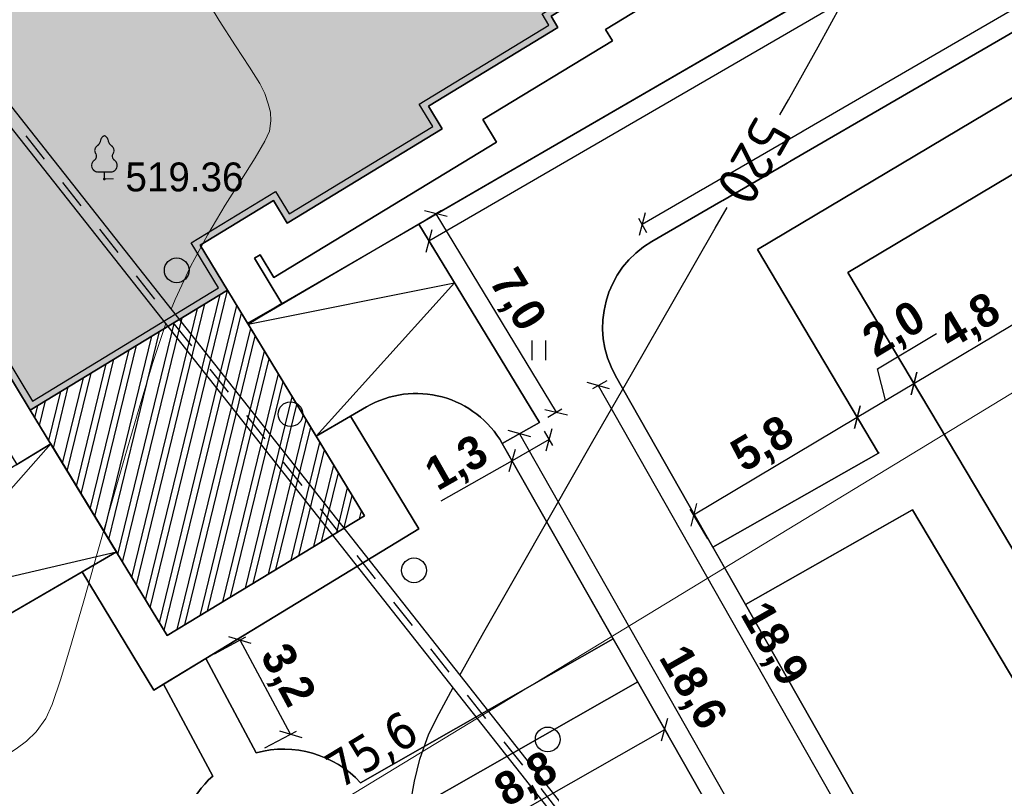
# Model space of a CAD drawing. Header units: millimetres. Extents: x 767170 to 66149698, y -983507 to 2493658.
# Tile 209 of 226: x 2842058 to 2871916, y -600820 to -577585. Entities that reach past the tile are written whole.
import ezdxf

# ---------------------------------------------------------------- set-up
doc = ezdxf.new("R2010")
doc.units = ezdxf.units.MM
doc.linetypes.add('Д_ТРОТ_ТРУБА', pattern=[3, 1.5, -1.5])
for name, color, linetype in [('(004) Точки рельефа', 7, 'Continuous'), ('(022) Возд. Линии', 7, 'Continuous'), ('(028) Гидротехн.', 7, 'Continuous'), ('(031) Горизонтали', 42, 'Continuous'), ('(036) Растительность', 7, 'Continuous'), ('(038) Деревья', 7, 'Continuous'), ('C-TOPO-MAJR', 9, 'Continuous'), ('YQ_DIM', 3, 'Continuous')]:
    doc.layers.add(name, color=color, linetype=linetype)
doc.layers.add('(032) Горизонтали утолщенные', color=32, linetype='Continuous', lineweight=30)
doc.styles.add('BLACK', font='tahomabd.ttf')
doc.styles.add('D-431', font='txt')
doc.styles.add('FAYZXON', font='GOTHICB.TTF')
doc.styles.add('СПДС', font='isocpeur.ttf')
doc.dimstyles.new('genplan dimension', dxfattribs={"dimtxt": 1100, "dimasz": 450, "dimexe": 450, "dimexo": 0, "dimgap": 80, "dimtad": 1, "dimlfac": 0.001, "dimtxsty": 'BLACK', "dimblk": 'OBLIQUE', "dimcen": 0, "dimclrd": 186, "dimclre": 186, "dimclrt": 186, "dimadec": 1, "dimazin": 0, "dimtfac": 1, "dimtmove": 0, "dimatfit": 3, "dimldrblk": 'OBLIQUE', "dimfxl": 1, "dimlwd": 9, "dimlwe": 9, "dimarcsym": 0})
doc.dimstyles.new('MAGENTA genplan dimension', dxfattribs={"dimtxt": 1000, "dimasz": 500, "dimexe": 200, "dimexo": 300, "dimgap": 100, "dimtad": 1, "dimdec": 1, "dimlfac": 0.001, "dimzin": 1, "dimtxsty": 'FAYZXON', "dimblk": 'OBLIQUE', "dimcen": 0, "dimclrd": 142, "dimclre": 142, "dimclrt": 6, "dimadec": 0, "dimazin": 0, "dimtfac": 1, "dimtdec": 1, "dimtmove": 0, "dimatfit": 3, "dimldrblk": 'OBLIQUE', "dimfxl": 1, "dimlwd": 30, "dimlwe": 30, "dimarcsym": 0})

# ---------------------------------------------------------------- blocks, each defined once
blk = doc.blocks.new('_Oblique')
at = {"color": 0, "linetype": 'ByBlock', "lineweight": -2}
blk.add_line((-0.5, -0.5), (0.5, 0.5), dxfattribs=at)
blk = doc.blocks.new('*D289')
at = {"color": 186, "lineweight": 9, "transparency": 16777216}
for p, q in [((2367127, -580716), (2367414, -581188)), ((2367181, -580804), (2302574, -620064)), ((2302521, -619977), (2302808, -620449))]:
    blk.add_line(p, q, dxfattribs=at)
for p, xscale, yscale, zscale, rotation in [((2367181, -580804), 449.9999999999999, 449.9999999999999, 449.9999999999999, 31.28656990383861), ((2302574, -620064), 450, 450, 450, 211.2865699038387)]:
    blk.add_blockref('_Oblique', p, dxfattribs=dict(at, xscale=xscale, yscale=yscale, zscale=zscale, rotation=rotation))
at = {"color": 186, "transparency": 16777216, "insert": (2334474, -599770), "char_height": 1100, "attachment_point": 5, "rotation": 31.2866, "style": 'BLACK'}
blk.add_mtext('75,6', dxfattribs=at)
blk = doc.blocks.new('I04010')
for p, q in [((-0.412273, 0.007146), (-0.412273, 1.207146)), ((0.387727, 1.207146), (0.387727, 0.007146))]:
    blk.add_line(p, q)
blk = doc.blocks.new('karagach-flat-57')
at = {"layer": '(038) Деревья', "const_width": 0.0375}
for points in [[(0, 1.312, 0.246034), (-0.117, 1.159, 0.489079)], [(0, 1.312, -0.246034), (0.117, 1.159, -0.489079)], [(-0.208, 1.009, 0.430853), (-0.255, 0.753, 0.548276)], [(-0.208, 1.009, 0.181567), (-0.117, 1.159, 0.303004)], [(0.208, 1.009, -0.181567), (0.117, 1.159, -0.303004)], [(0.208, 1.009, -0.430853), (0.255, 0.753, -0.548276)], [(-0.315, 0.559, 0.383603), (-0.255, 0.753, 0.352912)], [(0.315, 0.559, -0.383603), (0.255, 0.753, -0.352912)], [(-0.315, 0.559, 0.626949), (-0.218, 0.206, 0.702465)], [(0.315, 0.559, -0.626949), (0.218, 0.206, -0.702465)]]:
    blk.add_lwpolyline(points, format="xyb", dxfattribs=at)
for points in [[(0, 0.206), (-0.218, 0.206)], [(0, 0), (0, 0.206)], [(0, 0.206), (0.218, 0.206)], [(0, 0), (0.281, 0)]]:
    blk.add_lwpolyline(points, dxfattribs=at)
at = {"layer": '(038) Деревья'}
blk.add_lwpolyline([(0, 0), (0, 0.206)], dxfattribs=at)
blk = doc.blocks.new('d-flat-38')
at = {"layer": '(038) Деревья'}
blk.add_ellipse((0, 0), major_axis=(0.265, 0.265), ratio=1, start_param=5.497787, end_param=11.780972, dxfattribs=at)
blk = doc.blocks.new('d-flat-39')
at = {"layer": '(038) Деревья'}
blk.add_ellipse((0, 0), major_axis=(0.265, 0.265), ratio=1, start_param=5.497787, end_param=11.780972, dxfattribs=at)
blk = doc.blocks.new('d-flat-40')
at = {"layer": '(038) Деревья'}
blk.add_ellipse((0, 0), major_axis=(0.265, 0.265), ratio=1, start_param=5.497787, end_param=11.780972, dxfattribs=at)
blk = doc.blocks.new('d-flat-41')
at = {"layer": '(038) Деревья'}
blk.add_ellipse((0, 0), major_axis=(0.265, 0.265), ratio=1, start_param=5.497787, end_param=11.780972, dxfattribs=at)
blk = doc.blocks.new('A$C05d28b1e')
at = {"layer": '(004) Точки рельефа', "color": 7, "linetype": 'ByBlock', "lineweight": -2}
blk.add_point((-88121, 15156), dxfattribs=at)
at = {"layer": '(031) Горизонтали', "color": 42, "linetype": 'Continuous', "lineweight": 0, "ltscale": 600}
for points in [[(-86092, 11204), (-85980, 11497), (-85506, 12503), (-84984, 13465), (-84455, 14354), (-83962, 15141), (-83547, 15798), (-83251, 16295), (-83116, 16603), (-83075, 16915), (-83089, 17174), (-83151, 17432), (-83252, 17744), (-83409, 18049), (-83720, 18539), (-84143, 19185), (-84637, 19961), (-85162, 20839)], [(-92233, -3034), (-92055, -2935), (-91588, -2649), (-91153, -2355), (-90795, -2121), (-90484, -1888), (-90194, -1599), (-89895, -1197), (-89709, -776), (-89446, 7), (-89120, 1079), (-88745, 2369), (-88337, 3806), (-87909, 5318), (-87475, 6833), (-87051, 8280), (-86651, 9588), (-86290, 10684), (-86257, 10768)]]:
    blk.add_lwpolyline(points, dxfattribs=at)
at = {"layer": '(032) Горизонтали утолщенные', "color": 32, "linetype": 'Continuous', "lineweight": 30, "ltscale": 600}
for points in [[(-67636, 17101), (-67380, 17552), (-66480, 19160), (-65774, 20450), (-65774, 20450), (-65774, 20450), (-63072, 22234)], [(-77340, 117), (-76616, 1413), (-75649, 3116), (-74547, 5044), (-73349, 7131), (-72097, 9307), (-70833, 11505), (-69598, 13657), (-69235, 14292)], [(-86068, -10844), (-85333, -10516), (-84428, -10070), (-83727, -9648), (-82953, -9114), (-82272, -8655), (-81668, -8235), (-81123, -7815), (-80619, -7356), (-80141, -6820), (-79670, -6170), (-79289, -5492), (-79056, -4876), (-78918, -4294), (-78825, -3712), (-78722, -3101), (-78558, -2429), (-78281, -1666), (-77973, -1046), (-77548, -264)]]:
    blk.add_lwpolyline(points, dxfattribs=at)
at = {"layer": '(022) Возд. Линии', "xscale": 1000, "yscale": 1000, "zscale": 1000}
for name, p in [('karagach-flat-57', (-88121, 15156)), ('d-flat-38', (-85928, 12384)), ('d-flat-39', (-82478, 8024)), ('d-flat-40', (-78733, 3291)), ('d-flat-41', (-74678, -1834))]:
    blk.add_blockref(name, p, dxfattribs=at)
at = {"layer": '(036) Растительность', "linetype": 'Continuous', "xscale": 500, "yscale": 500, "zscale": 500}
blk.add_blockref('I04010', (-74939, 9658), dxfattribs=at)
at = {"layer": '(004) Точки рельефа', "linetype": 'ByBlock', "insert": (-87483, 15209), "char_height": 875, "attachment_point": 4, "style": 'D-431'}
blk.add_mtext('519.36', dxfattribs=at)
at = {"layer": 'C-TOPO-MAJR', "color": 32, "linetype": 'Continuous', "lineweight": 30, "insert": (-68433, 15695), "char_height": 1250, "width": 2398.75, "attachment_point": 5, "rotation": 240.2542, "style": 'СПДС', "bg_fill": 3, "box_fill_scale": 1.254, "bg_fill_color": 256, "bg_fill_true_color": 13158600, "bg_fill_transparency": 0}
blk.add_mtext('520', dxfattribs=at)
at = {"layer": '(028) Гидротехн.', "color": 3, "linetype": 'Д_ТРОТ_ТРУБА', "ltscale": 600, "flags": 128}
blk.add_lwpolyline([(-50870, -33674), (-52036, -32261), (-93092, 19749)], dxfattribs=at)
at = {"layer": '(028) Гидротехн.', "ltscale": 600}
for points in [[(-50702, -33563), (-51880, -32135), (-92935, 19873)], [(-51024, -33801), (-52191, -32386), (-93249, 19625)]]:
    blk.add_lwpolyline(points, dxfattribs=at)
blk = doc.blocks.new('*D1616')
at = {"layer": 'YQ_DIM', "color": 142, "lineweight": 30, "transparency": 16777216}
for p, q in [((2862053, -516701), (2862487, -516452)), ((2862313, -516552), (2900115, -582350)), ((2899855, -582500), (2900289, -582250))]:
    blk.add_line(p, q, dxfattribs=at)
at = {"layer": 'YQ_DIM', "color": 142, "lineweight": 30, "transparency": 16777216, "xscale": 500, "yscale": 500, "zscale": 500}
for p, rotation in [((2862313, -516552), 119.8780372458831), ((2900115, -582350), 299.878037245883)]:
    blk.add_blockref('_Oblique', p, dxfattribs=dict(at, rotation=rotation))
at = {"layer": 'YQ_DIM', "color": 6, "transparency": 16777216, "insert": (2881817, -549105), "char_height": 1000, "attachment_point": 5, "rotation": 299.878, "style": 'FAYZXON'}
blk.add_mtext('75,9', dxfattribs=at)
blk = doc.blocks.new('*D1665')
at = {"layer": 'YQ_DIM', "color": 142, "lineweight": 30, "transparency": 16777216}
for p, q in [((2860930, -583784), (2884356, -570205)), ((2884507, -570464), (2884256, -570031)), ((2861080, -584044), (2860829, -583611))]:
    blk.add_line(p, q, dxfattribs=at)
at = {"layer": 'YQ_DIM', "color": 142, "lineweight": 30, "transparency": 16777216, "xscale": 500, "yscale": 500, "zscale": 500}
for p, rotation in [((2884356, -570205), 30.0993965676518), ((2860930, -583784), 210.0993965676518)]:
    blk.add_blockref('_Oblique', p, dxfattribs=dict(at, rotation=rotation))
at = {"layer": 'YQ_DIM', "color": 6, "transparency": 16777216, "insert": (2872294, -576393), "char_height": 1000, "attachment_point": 5, "rotation": 30.0994, "style": 'FAYZXON'}
blk.add_mtext('27,1', dxfattribs=at)
blk = doc.blocks.new('*D1667')
at = {"layer": 'YQ_DIM', "color": 142, "lineweight": 30, "transparency": 16777216}
for p, q in [((2859866, -588530), (2859432, -588777)), ((2868939, -605089), (2859606, -588678)), ((2869200, -604941), (2868765, -605188))]:
    blk.add_line(p, q, dxfattribs=at)
at = {"layer": 'YQ_DIM', "color": 142, "lineweight": 30, "transparency": 16777216, "xscale": 500, "yscale": 500, "zscale": 500}
for p, rotation in [((2859606, -588678), 119.627399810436), ((2868939, -605089), 299.627399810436)]:
    blk.add_blockref('_Oblique', p, dxfattribs=dict(at, rotation=rotation))
at = {"layer": 'YQ_DIM', "color": 6, "transparency": 16777216, "insert": (2864877, -596540), "char_height": 1000, "attachment_point": 5, "rotation": 299.6274, "style": 'FAYZXON'}
blk.add_mtext('18,9', dxfattribs=at)
blk = doc.blocks.new('*D1577')
at = {"layer": 'YQ_DIM', "color": 142, "lineweight": 30, "transparency": 16777216}
for p, q in [((2856952, -590283), (2857386, -590035)), ((2857213, -590134), (2866388, -606268)), ((2866127, -606416), (2866562, -606169))]:
    blk.add_line(p, q, dxfattribs=at)
at = {"layer": 'YQ_DIM', "color": 142, "lineweight": 30, "transparency": 16777216, "xscale": 500, "yscale": 500, "zscale": 500}
for p, rotation in [((2857213, -590134), 119.6273998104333), ((2866388, -606268), 299.6273998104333)]:
    blk.add_blockref('_Oblique', p, dxfattribs=dict(at, rotation=rotation))
at = {"layer": 'YQ_DIM', "color": 6, "transparency": 16777216, "insert": (2862405, -597858), "char_height": 1000, "attachment_point": 5, "rotation": 299.6274, "style": 'FAYZXON'}
blk.add_mtext('18,6', dxfattribs=at)
blk = doc.blocks.new('*D1578')
at = {"layer": 'YQ_DIM', "color": 142, "lineweight": 30, "transparency": 16777216}
for p, q in [((2857964, -590052), (2858212, -590486)), ((2858113, -590313), (2856988, -590952)), ((2856839, -590692), (2857086, -591126)), ((2856988, -590952), (2854830, -592179))]:
    blk.add_line(p, q, dxfattribs=at)
at = {"layer": 'YQ_DIM', "color": 142, "lineweight": 30, "transparency": 16777216, "xscale": 500, "yscale": 500, "zscale": 500}
for p, rotation in [((2858113, -590313), 29.62739981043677), ((2856988, -590952), 209.6273998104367)]:
    blk.add_blockref('_Oblique', p, dxfattribs=dict(at, rotation=rotation))
at = {"layer": 'YQ_DIM', "color": 6, "transparency": 16777216, "insert": (2855348, -591085), "char_height": 1000, "attachment_point": 5, "rotation": 29.6274, "style": 'FAYZXON'}
blk.add_mtext('1,3', dxfattribs=at)
blk = doc.blocks.new('*D1579')
at = {"layer": 'YQ_DIM', "color": 142, "lineweight": 30, "transparency": 16777216}
for p, q in [((2854418, -583622), (2854845, -583362)), ((2854674, -583466), (2858329, -589479)), ((2858072, -589635), (2858500, -589376))]:
    blk.add_line(p, q, dxfattribs=at)
at = {"layer": 'YQ_DIM', "color": 142, "lineweight": 30, "transparency": 16777216, "xscale": 500, "yscale": 500, "zscale": 500}
for p, rotation in [((2854674, -583466), 121.2865699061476), ((2858329, -589479), 301.2865699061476)]:
    blk.add_blockref('_Oblique', p, dxfattribs=dict(at, rotation=rotation))
at = {"layer": 'YQ_DIM', "color": 6, "transparency": 16777216, "insert": (2857096, -586112), "char_height": 1000, "attachment_point": 5, "rotation": 301.2866, "style": 'FAYZXON'}
blk.add_mtext('7,0', dxfattribs=at)
blk = doc.blocks.new('*D1580')
at = {"layer": 'YQ_DIM', "color": 142, "lineweight": 30, "transparency": 16777216}
for p, q in [((2882835, -567503), (2883086, -567936)), ((2882986, -567763), (2854463, -584297)), ((2854312, -584037), (2854563, -584470))]:
    blk.add_line(p, q, dxfattribs=at)
at = {"layer": 'YQ_DIM', "color": 142, "lineweight": 30, "transparency": 16777216, "xscale": 500, "yscale": 500, "zscale": 500}
for p, rotation in [((2882986, -567763), 30.09939656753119), ((2854463, -584297), 210.0993965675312)]:
    blk.add_blockref('_Oblique', p, dxfattribs=dict(at, rotation=rotation))
at = {"layer": 'YQ_DIM', "color": 6, "transparency": 16777216, "insert": (2868375, -575428), "char_height": 1000, "attachment_point": 5, "rotation": 30.0994, "style": 'FAYZXON'}
blk.add_mtext('33,0', dxfattribs=at)
blk = doc.blocks.new('*D1734')
at = {"color": 142, "lineweight": 30, "transparency": 16777216}
for p, q in [((2860949, -597919), (2861718, -599270)), ((2853958, -603454), (2861619, -599096)), ((2853288, -602276), (2854056, -603627))]:
    blk.add_line(p, q, dxfattribs=at)
at = {"color": 142, "lineweight": 30, "transparency": 16777216, "xscale": 500, "yscale": 500, "zscale": 500}
for p, rotation in [((2861619, -599096), 29.62739981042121), ((2853958, -603454), 209.6273998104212)]:
    blk.add_blockref('_Oblique', p, dxfattribs=dict(at, rotation=rotation))
at = {"color": 6, "transparency": 16777216, "insert": (2857445, -600671), "char_height": 1000, "attachment_point": 5, "rotation": 29.6274, "style": 'FAYZXON'}
blk.add_mtext('8,8', dxfattribs=at)
blk = doc.blocks.new('*D1735')
at = {"color": 142, "lineweight": 30, "transparency": 16777216}
for p, q in [((2847963, -596807), (2848917, -596293)), ((2850275, -599240), (2848741, -596388)), ((2849497, -599658), (2850451, -599145))]:
    blk.add_line(p, q, dxfattribs=at)
at = {"color": 142, "lineweight": 30, "transparency": 16777216, "xscale": 500, "yscale": 500, "zscale": 500}
for p, rotation in [((2848741, -596388), 118.2737704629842), ((2850275, -599240), 298.2737704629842)]:
    blk.add_blockref('_Oblique', p, dxfattribs=dict(at, rotation=rotation))
at = {"color": 6, "transparency": 16777216, "insert": (2850121, -597485), "char_height": 1000, "attachment_point": 5, "rotation": 298.2738, "style": 'FAYZXON'}
blk.add_mtext('3,2', dxfattribs=at)
blk = doc.blocks.new('*D1750')
at = {"color": 142, "lineweight": 30, "transparency": 16777216}
for p, q in [((2862493, -592588), (2867456, -589631)), ((2867891, -590360), (2867354, -589459)), ((2862927, -593317), (2862390, -592416))]:
    blk.add_line(p, q, dxfattribs=at)
at = {"color": 142, "lineweight": 30, "transparency": 16777216, "xscale": 500, "yscale": 500, "zscale": 500}
for p, rotation in [((2867456, -589631), 30.7834790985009), ((2862493, -592588), 210.7834790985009)]:
    blk.add_blockref('_Oblique', p, dxfattribs=dict(at, rotation=rotation))
at = {"color": 6, "transparency": 16777216, "insert": (2864619, -590512), "char_height": 1000, "attachment_point": 5, "rotation": 30.7835, "style": 'FAYZXON'}
blk.add_mtext('5,8', dxfattribs=at)
blk = doc.blocks.new('*D1751')
at = {"color": 142, "lineweight": 30, "transparency": 16777216}
for p, q in [((2868075, -588162), (2869863, -587097)), ((2868315, -589119), (2868075, -588162)), ((2869478, -589117), (2869072, -588436)), ((2867456, -589631), (2869175, -588607)), ((2867891, -590360), (2867354, -589459))]:
    blk.add_line(p, q, dxfattribs=at)
at = {"color": 142, "lineweight": 30, "transparency": 16777216, "xscale": 500, "yscale": 500, "zscale": 500}
for p, rotation in [((2869175, -588607), 30.78347909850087), ((2867456, -589631), 210.7834790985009)]:
    blk.add_blockref('_Oblique', p, dxfattribs=dict(at, rotation=rotation))
at = {"color": 6, "transparency": 16777216, "insert": (2868613, -587033), "char_height": 1000, "attachment_point": 5, "rotation": 30.7835, "style": 'FAYZXON'}
blk.add_mtext('2,0', dxfattribs=at)
blk = doc.blocks.new('*D1752')
at = {"color": 142, "lineweight": 30, "transparency": 16777216}
for p, q in [((2873535, -586541), (2873199, -585977)), ((2869175, -588607), (2873302, -586149)), ((2869478, -589117), (2869072, -588436))]:
    blk.add_line(p, q, dxfattribs=at)
at = {"color": 142, "lineweight": 30, "transparency": 16777216, "xscale": 500, "yscale": 500, "zscale": 500}
for p, rotation in [((2873302, -586149), 30.78347909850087), ((2869175, -588607), 210.7834790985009)]:
    blk.add_blockref('_Oblique', p, dxfattribs=dict(at, rotation=rotation))
at = {"color": 6, "transparency": 16777216, "insert": (2870882, -586781), "char_height": 1000, "attachment_point": 5, "rotation": 30.7835, "style": 'FAYZXON'}
blk.add_mtext('4,8', dxfattribs=at)
blk = doc.blocks.new('A$C2cdd6916')
h = blk.add_hatch(color=1)
h.dxf.hatch_style = 1
h.paths.add_polyline_path([(16401.238, -4652.593), (12042.877, -7301.119), (10692.648, -5079.21), (11718.144, -4456.027), (9225.414, -354.04), (9994.537, 113.347), (7294.079, 4557.166), (6524.956, 4089.779), (4032.226, 8191.765), (3006.729, 7568.583), (1656.5, 9790.492), (26610.253, 24954.602), (28168.21, 22390.86), (31159.242, 24208.476), (35090.313, 26597.342), (27092.803, 39757.883), (26750.971, 39550.156), (23865.782, 40254.206), (20705.813, 41025.308), (19934.711, 37865.339), (16774.743, 38636.441), (16003.641, 35476.472), (12843.672, 36247.575), (12072.57, 33087.606), (8912.601, 33858.708), (8141.499, 30698.739), (4981.531, 31469.841), (4210.429, 28309.873), (1050.46, 29080.975), (279.358, 25921.006), (-2880.611, 26692.108), (-3651.713, 23532.14), (-4355.763, 20646.951), (-16319.891, 13376.488), (-19205.079, 14080.537), (-22365.048, 14851.639), (-23136.15, 11691.671), (-26296.119, 12462.773), (-27067.221, 9302.804), (-30227.189, 10073.906), (-30998.291, 6913.938), (-34158.26, 7685.04), (-34929.362, 4525.071), (-38089.331, 5296.173), (-38860.433, 2136.205), (-42020.401, 2907.307), (-42791.503, -252.662), (-45951.472, 518.44), (-46722.574, -2641.528), (-47426.624, -5526.717), (-47768.456, -5734.445), (-39770.946, -18894.986), (-32848.844, -14688.503), (-34406.8, -12124.761), (-9453.047, 3039.348), (-8102.818, 817.438), (-9128.315, 194.256), (-6635.585, -3907.731), (-7404.707, -4375.118), (-4704.249, -8818.937), (-3935.127, -8351.55), (-1442.396, -12453.537), (-416.9, -11830.354), (933.329, -14052.264), (-3425.032, -16700.79), (-1867.075, -19264.531), (-17591.358, -28819.998), (-15929.538, -31554.655), (-15758.622, -31450.792), (-14927.712, -32818.121), (-15440.46, -33129.712), (-13674.776, -36035.286), (-13162.028, -35723.695), (-12331.118, -37091.024), (-12502.034, -37194.887), (-12294.306, -37536.72), (-10840.214, -39929.545), (952.998, -32762.946), (1160.726, -33104.778), (5091.797, -30715.911), (5507.252, -31399.576), (10207.445, -28543.322), (9791.99, -27859.658), (12013.899, -26509.429), (12844.81, -27876.758), (18826.874, -24241.526), (17995.963, -22874.197), (20217.873, -21523.968), (20633.328, -22207.633), (25333.521, -19351.379), (24918.066, -18667.715), (28849.137, -16278.848), (28641.409, -15937.016), (40434.621, -8770.416), (38772.801, -6035.759), (38601.885, -6139.622), (37770.975, -4772.293), (38283.723, -4460.702), (36518.039, -1555.128), (36005.291, -1866.719), (35174.381, -499.39), (35345.297, -395.527), (35137.569, -53.694), (33683.477, 2339.131), (17959.194, -7216.335)])
h = blk.add_hatch()
h.set_pattern_fill('ANSI32', color=1, scale=60, angle=31.2865699)
h.set_pattern_definition([(76.28657, (-422045.4, -371330.9), (-555.2086, 135.48314), []), (76.28657, (-421815.2, -371191), (-555.2086, 135.48314), [])])
edge = h.paths.add_edge_path()
edge.add_line((12558.278, 1671.303), (13156.485, 2034.826))
edge.add_line((13156.485, 2034.826), (12076.302, 3812.354))
edge.add_arc((12013.983, 3914.903), 120, 121.2865699, 301.2865699, ccw=False)
edge.add_line((11951.665, 4017.453), (10456.027, 6478.645))
edge.add_line((10456.027, 6478.645), (9857.821, 6115.122))
edge.add_line((9857.821, 6115.122), (7572.818, 9875.277))
edge.add_line((7572.818, 9875.277), (28168.21, 22390.86))
edge.add_line((28168.21, 22390.86), (26610.253, 24954.602))
edge.add_line((26610.253, 24954.602), (1656.5, 9790.492))
edge.add_line((1656.5, 9790.492), (3006.729, 7568.583))
edge.add_line((3006.729, 7568.583), (4032.226, 8191.765))
edge.add_line((4032.226, 8191.765), (6524.956, 4089.779))
edge.add_line((6524.956, 4089.779), (7294.079, 4557.166))
edge.add_line((7294.079, 4557.166), (9994.537, 113.347))
edge.add_line((9994.537, 113.347), (9225.414, -354.04))
edge.add_line((9225.414, -354.04), (11718.144, -4456.027))
edge.add_line((11718.144, -4456.027), (10692.648, -5079.21))
edge.add_line((10692.648, -5079.21), (12042.877, -7301.119))
edge.add_line((12042.877, -7301.119), (16401.238, -4652.593))
edge.add_line((16401.238, -4652.593), (12558.278, 1671.303))
edge = h.paths.add_edge_path()
edge.add_line((-3935.127, -8351.55), (-4704.249, -8818.937))
edge.add_line((-4704.249, -8818.937), (-7404.707, -4375.118))
edge.add_line((-7404.707, -4375.118), (-6635.585, -3907.731))
edge.add_line((-6635.585, -3907.731), (-9128.315, 194.256))
edge.add_line((-9128.315, 194.256), (-8102.818, 817.438))
edge.add_line((-8102.818, 817.438), (-9453.047, 3039.348))
edge.add_line((-9453.047, 3039.348), (-34406.8, -12124.761))
edge.add_line((-34406.8, -12124.761), (-32848.844, -14688.503))
edge.add_line((-32848.844, -14688.503), (-12253.452, -2172.92))
edge.add_line((-12253.452, -2172.92), (-9968.449, -5933.074))
edge.add_line((-9968.449, -5933.074), (-10566.655, -6296.598))
edge.add_line((-10566.655, -6296.598), (-9071.017, -8757.79))
edge.add_arc((-9008.699, -8860.339), 120, -58.7134301, 121.2865699, ccw=False)
edge.add_line((-8946.381, -8962.889), (-7866.197, -10740.417))
edge.add_line((-7866.197, -10740.417), (-7267.991, -10376.893))
edge.add_line((-7267.991, -10376.893), (-3425.032, -16700.79))
edge.add_line((-3425.032, -16700.79), (933.329, -14052.264))
edge.add_line((933.329, -14052.264), (-416.9, -11830.354))
edge.add_line((-416.9, -11830.354), (-1442.396, -12453.537))
edge.add_line((-1442.396, -12453.537), (-3935.127, -8351.55))
h.paths.add_polyline_path([(41974.214, 4100.856), (35137.569, -53.694), (35345.297, -395.527), (35174.381, -499.39), (36005.291, -1866.719), (36518.039, -1555.128), (38283.723, -4460.702), (37770.975, -4772.293), (38601.885, -6139.622), (38772.801, -6035.759), (38980.529, -6377.591), (45817.173, -2223.04)])
h.paths.add_polyline_path([(-15440.46, -33129.712), (-14927.712, -32818.121), (-15758.622, -31450.792), (-15929.538, -31554.655), (-16137.265, -31212.823), (-22973.91, -35367.374), (-19130.951, -41691.27), (-12294.306, -37536.72), (-12502.034, -37194.887), (-12331.118, -37091.024), (-13162.028, -35723.695), (-13674.776, -36035.286)])
h.paths.add_polyline_path([(22981.424, -31078.171), (16999.36, -34713.402), (12844.81, -27876.758), (18826.874, -24241.526)])
h.paths.add_polyline_path([(31886.288, 23012.063), (28895.256, 21194.447), (28168.21, 22390.86), (31159.242, 24208.476)])
h.paths.add_polyline_path([(-35112.829, -17702.532), (-32121.797, -15884.916), (-32848.844, -14688.503), (-35839.876, -16506.119)])
blk.add_lwpolyline([(12013.899, -26509.429), (12844.81, -27876.758), (18826.874, -24241.526), (17995.963, -22874.197), (20217.873, -21523.968), (20633.328, -22207.633), (25333.521, -19351.379), (24918.066, -18667.715), (28849.137, -16278.848), (28641.409, -15937.016), (40434.621, -8770.416), (38772.801, -6035.759), (38601.885, -6139.622), (37770.975, -4772.293), (38283.723, -4460.702), (36518.039, -1555.128), (36005.291, -1866.719), (35174.381, -499.39)])
blk.add_lwpolyline([(12013.899, -26509.429), (12844.81, -27876.758), (18826.874, -24241.526), (17995.963, -22874.197), (20217.873, -21523.968), (20633.328, -22207.633), (25333.521, -19351.379), (24918.066, -18667.715), (28849.137, -16278.848), (28641.409, -15937.016), (40434.621, -8770.416), (38772.801, -6035.759), (38601.885, -6139.622), (37770.975, -4772.293), (38283.723, -4460.702), (36518.039, -1555.128), (36005.291, -1866.719), (35174.381, -499.39)])
at = {"color": 2, "lineweight": 30}
blk.add_lwpolyline([(12080.952, -26234.649), (12911.862, -27601.978), (18552.094, -24174.474), (17721.184, -22807.145), (20284.925, -21249.188), (20700.38, -21932.853), (25058.741, -19284.327), (24643.286, -18600.662), (28574.357, -16211.796), (28366.629, -15869.964), (40159.841, -8703.364), (38705.749, -6310.538), (38534.833, -6414.402), (37496.195, -4705.241), (38008.943, -4393.65), (36450.987, -1829.908), (35938.239, -2141.499), (34899.601, -432.338)], dxfattribs=at)
blk.add_lwpolyline([(22981.424, -31078.171), (16999.36, -34713.402), (12844.81, -27876.758), (18826.874, -24241.526)], close=True)
dim = blk.add_linear_dim(base=(-8668.047, -58523.693), p1=(55885.016, -19175.6), p2=(-8721.276, -58436.102), angle=31.2865699, dimstyle='genplan dimension')
dim.commit()
dim.dimension.update_dxf_attribs({"geometry": '*D289', "text_midpoint": (23231.582, -38229.423), "insert": (-2311242.442, 561540.579)})

msp = doc.modelspace()

# ---------------------------------------------------------------- block references
msp.add_blockref('A$C2cdd6916', (2829531.98, -561540.58, -3656))

# ---------------------------------------------------------------- next in the draw order: block references
at = {"color": 5, "lineweight": 50}
msp.add_blockref('A$C05d28b1e', (2932748.06, -597565.05), dxfattribs=at)

# ---------------------------------------------------------------- next in the draw order: linework, layer by layer
for points in [[(2883781.47, -563153.68, -0.41308244), (2882684.71, -567243.61), (2854161.64, -583777.46), (2857816.03, -589791.04), (2856690.95, -590430.89), (2865866.46, -606564.75, -0.4211503), (2864679.74, -610689.91), (2848745.31, -619260.31, -0.41421356), (2844682.17, -618039.28), (2836159.36, -602193.32, -0.40491155), (2837296.93, -598176.79), (2839797.86, -596727.09), (2837872.49, -593558.75), (2813410.69, -608423.9), (2799977.64, -616587.01, -0.42549526), (2795798.07, -615481.75), (2784604.8, -595361.87, -0.40656026)], [(2860127.26, -588381.85, -0.41180279), (2861230.53, -584303.31)], [(2856690.95, -590430.89, 0.41662845), (2852578.67, -589318.5)]]:
    msp.add_lwpolyline(points, format="xyb")
at = {"lineweight": 30}
for points in [[(2882684.71, -567243.61), (2854161.64, -583777.46)], [(2861230.53, -584303.31), (2884657.29, -570723.62)], [(2884657.29, -570723.62), (2861230.53, -584303.31)], [(2859822.07, -577879.91), (2870589.79, -571336.49)], [(2870589.79, -571336.49), (2859822.07, -577879.91)], [(2850008, -586185.18), (2871901.16, -573494.47)], [(2864429.57, -584550.21), (2882718.32, -573655.07)], [(2858173.39, -577477.59), (2858381.12, -577819.43)], [(2858381.12, -577819.43), (2854450.05, -580208.29)], [(2860029.8, -578221.74), (2859822.07, -577879.91)], [(2859822.07, -577879.91), (2860029.8, -578221.74)], [(2856098.73, -580610.61), (2860029.8, -578221.74)], [(2860029.8, -578221.74), (2856098.73, -580610.61)], [(2854450.05, -580208.29), (2854865.51, -580891.96)], [(2856514.18, -581294.27), (2856098.73, -580610.61)], [(2856098.73, -580610.61), (2856514.18, -581294.27)], [(2854865.51, -580891.96), (2850165.31, -583748.21)], [(2849763, -585396.89), (2856514.18, -581294.27)], [(2856514.18, -581294.27), (2849763, -585396.89)], [(2873603.71, -581412.91), (2867171.38, -585244.83)], [(2849749.86, -583064.55), (2847527.95, -584414.78)], [(2850165.31, -583748.21), (2849749.86, -583064.55)], [(2854161.64, -583777.46), (2857816.03, -589791.04)], [(2847527.95, -584414.78), (2848358.86, -585782.1)], [(2868103.93, -590718.04), (2864429.57, -584550.21)], [(2849176.63, -584817.09), (2849347.54, -584713.23)], [(2849347.54, -584713.23), (2849176.63, -584817.09)], [(2850008, -586185.18), (2849176.63, -584817.09)], [(2849176.63, -584817.09), (2850008, -586185.18)], [(2849347.54, -584713.23), (2849763, -585396.89)], [(2849763, -585396.89), (2849347.54, -584713.23)], [(2867171.38, -585244.83), (2873496.71, -595862.63)], [(2848358.86, -585782.1), (2848969.59, -586787.11)], [(2848982.5, -586808.37), (2855242.69, -585556.41), (2851047.31, -590206.17)], [(2848969.59, -586787.11), (2850008, -586185.18)], [(2842376.79, -589417.34), (2841545.88, -588050.01)], [(2864069.3, -595313.39), (2860127.26, -588381.85)], [(2860127.26, -588381.85), (2863080.59, -593574.87)], [(2852578.67, -589318.5), (2852085.72, -589604.24)], [(2842999.98, -590442.83), (2842376.79, -589417.34)], [(2852085.72, -589604.24), (2851047.31, -590206.17)], [(2854162.09, -593021.06), (2852085.72, -589604.24)], [(2852085.72, -589604.24), (2854162.09, -593021.06)], [(2857816.03, -589791.04), (2856690.95, -590430.89)], [(2851047.31, -590206.17), (2852513.41, -592618.75)], [(2842999.98, -590442.83), (2838835.18, -595142.92), (2844989.91, -593717.43)], [(2841974.48, -591066.02), (2842999.98, -590442.83)], [(2856690.95, -590430.89), (2865866.46, -606564.75)], [(2860059.42, -596353.88), (2856690.95, -590430.89)], [(2863080.59, -593574.87), (2868103.93, -590718.04)], [(2852513.41, -592618.75), (2846531.34, -596253.98)], [(2869127.73, -592436.61), (2864069.3, -595313.39)], [(2872802.08, -598604.44), (2869127.73, -592436.61)], [(2846129.03, -597902.66), (2854162.09, -593021.06)], [(2854162.09, -593021.06), (2847698.79, -596948.74)], [(2844989.91, -593717.43), (2843954.96, -594317.36)], [(2846531.34, -596253.98), (2844989.91, -593717.43)], [(2843951.5, -594319.37), (2837296.93, -598176.79)], [(2846129.03, -597902.66), (2843951.5, -594319.37)], [(2843954.96, -594317.36), (2846129.03, -597902.66)], [(2869460.31, -604792.73), (2864069.3, -595313.39)], [(2864069.3, -595313.39), (2869460.31, -604792.73)], [(2852397.83, -600711.12), (2860059.42, -596353.88)], [(2847698.79, -596948.74), (2849232.65, -599800.56)], [(2846415.14, -597728.79), (2846129.03, -597902.66)], [(2847911.61, -600511.09), (2846415.14, -597728.79)], [(2860800.95, -597657.77), (2853139.36, -602015)], [(2865866.46, -606564.75), (2860800.95, -597657.77)]]:
    msp.add_lwpolyline(points, dxfattribs=at)
for points in [[(2870589.79, -571336.49), (2869966.61, -570311), (2858173.39, -577477.59), (2858381.12, -577819.43), (2854450.05, -580208.29), (2854865.51, -580891.96), (2850165.31, -583748.21), (2849749.86, -583064.55), (2847527.95, -584414.78), (2848358.86, -585782.1), (2848969.59, -586787.11), (2850008, -586185.18), (2849176.63, -584817.09), (2849347.54, -584713.23), (2849763, -585396.89), (2856514.18, -581294.27), (2856098.73, -580610.61), (2860029.8, -578221.74), (2859822.07, -577879.91)], [(2871901.16, -573494.47), (2870589.79, -571336.49), (2859822.07, -577879.91), (2860029.8, -578221.74), (2856098.73, -580610.61), (2856514.18, -581294.27), (2849763, -585396.89), (2849347.54, -584713.23), (2849176.63, -584817.09), (2850008, -586185.18)], [(2887416.43, -581541.4), (2892626, -578548.43), (2891629.68, -576814.25), (2886392.72, -579822.97), (2882718.32, -573655.07), (2864429.57, -584550.21), (2868103.93, -590718.04), (2863080.59, -593574.87), (2864069.3, -595313.39), (2869127.73, -592436.61), (2872802.08, -598604.44), (2891090.83, -587709.3)], [(2879929.04, -592030.71), (2878406.59, -589475.1), (2876101.35, -590848.39), (2872820.92, -585341.81), (2875126.16, -583968.52), (2873603.71, -581412.91), (2867171.38, -585244.83), (2873496.71, -595862.63)], [(2872820.92, -585341.81), (2875126.16, -583968.52), (2873603.71, -581412.91), (2867171.38, -585244.83), (2873496.71, -595862.63), (2879929.04, -592030.71), (2878406.59, -589475.1), (2876101.35, -590848.39)], [(2875126.16, -583968.52), (2872820.92, -585341.81), (2876101.35, -590848.39), (2878406.59, -589475.1), (2879929.04, -592030.71), (2873496.71, -595862.63), (2867171.38, -585244.83), (2873603.71, -581412.91)], [(2846531.34, -596253.98), (2852513.41, -592618.75), (2848358.86, -585782.1), (2842376.79, -589417.34)], [(2834221.47, -593905.17), (2834636.92, -594588.83), (2841388.11, -590486.22), (2840972.65, -589802.55), (2841143.57, -589698.69), (2841689.65, -590597.31), (2841974.48, -591066.02), (2842999.98, -590442.83), (2842376.79, -589417.34), (2841545.88, -588050.01), (2839323.97, -589400.24), (2839739.43, -590083.9), (2835039.24, -592940.15), (2834623.78, -592256.49), (2830692.71, -594645.36), (2830484.98, -594303.52), (2818691.77, -601470.12), (2817237.68, -599077.3), (2813820.09, -601154.13), (2814422.02, -602192.54), (2816835.36, -600725.98), (2818289.46, -603118.8), (2830082.67, -595952.2), (2830290.4, -596294.04)], [(2842376.79, -589417.34), (2841545.88, -588050.01), (2839323.97, -589400.24), (2839739.43, -590083.9), (2835039.24, -592940.15), (2834623.78, -592256.49), (2830692.71, -594645.36), (2830484.98, -594303.52), (2818691.77, -601470.12), (2817237.68, -599077.3), (2813820.09, -601154.13), (2814422.02, -602192.54), (2816835.36, -600725.98), (2818289.46, -603118.8), (2830082.67, -595952.2), (2830290.4, -596294.04), (2834221.47, -593905.17), (2834636.92, -594588.83), (2841388.11, -590486.22), (2840972.65, -589802.55), (2841143.57, -589698.69), (2841689.65, -590597.31), (2841974.48, -591066.02), (2842999.98, -590442.83)], [(2852085.72, -589604.24), (2851047.31, -590206.17), (2852513.41, -592618.75), (2846531.34, -596253.98), (2844989.91, -593717.43), (2843951.5, -594319.37), (2846129.03, -597902.66), (2854162.09, -593021.06)], [(2843951.5, -594319.37), (2844989.91, -593717.43), (2842999.98, -590442.83), (2837872.49, -593558.75), (2839797.86, -596727.09)]]:
    msp.add_lwpolyline(points, close=True)
for points in [[(2864429.57, -584550.21), (2882718.32, -573655.07), (2886392.72, -579822.97), (2891629.68, -576814.25), (2888763.06, -571824.62, 0.41534559), (2884657.29, -570723.62), (2861230.53, -584303.31, 0.41180279), (2860127.26, -588381.85), (2863080.59, -593574.87), (2868103.93, -590718.04)], [(2888763.06, -571824.62, 0.41534559), (2884657.29, -570723.62), (2861230.53, -584303.31, 0.41180279), (2860127.26, -588381.85), (2863080.59, -593574.87), (2868103.93, -590718.04), (2864429.57, -584550.21), (2882718.32, -573655.07), (2886392.72, -579822.97), (2891629.68, -576814.25)], [(2888763.06, -571824.62), (2891629.68, -576814.25), (2886392.72, -579822.97), (2882718.32, -573655.07), (2864429.57, -584550.21), (2868103.93, -590718.04), (2863080.59, -593574.87), (2860127.26, -588381.85, -0.41180279), (2861230.53, -584303.31), (2884657.29, -570723.62, -0.41534559)], [(2888763.06, -571824.62), (2891629.68, -576814.25), (2894200.53, -581289.05), (2896126.62, -584641.6, -0.40867475), (2895068.83, -588708.55), (2883515.03, -595640.8, 0.1300409), (2882444.86, -596740.59), (2879319.04, -602288.16, -0.14199501), (2878126.44, -603457.55), (2873489.14, -605951.74, -0.40731068), (2869460.31, -604792.73), (2864069.3, -595313.39), (2860127.26, -588381.85, -0.41180279), (2861230.53, -584303.31), (2884657.29, -570723.62, -0.41534559)], [(2888763.06, -571824.62), (2891629.68, -576814.25), (2894200.53, -581289.05), (2896126.62, -584641.6, -0.40867475), (2895068.83, -588708.55), (2883515.03, -595640.8, 0.1300409), (2882444.86, -596740.59), (2879319.04, -602288.16, -0.14199501), (2878126.44, -603457.55), (2873489.14, -605951.74, -0.40731068), (2869460.31, -604792.73), (2864069.3, -595313.39), (2860127.26, -588381.85, -0.41180279), (2861230.53, -584303.31), (2884657.29, -570723.62, -0.41534559)], [(2861230.53, -584303.31), (2884657.29, -570723.62, -0.41534559), (2888763.06, -571824.62), (2891629.68, -576814.25), (2894200.53, -581289.05), (2896126.62, -584641.6, -0.40867475), (2895068.83, -588708.55), (2883515.03, -595640.8, 0.1300409), (2882444.86, -596740.59), (2879319.04, -602288.16, -0.14199501), (2878126.44, -603457.55), (2873489.14, -605951.74, -0.40731068), (2869460.31, -604792.73), (2864069.3, -595313.39), (2860127.26, -588381.85, -0.41180279)], [(2864429.57, -584550.21), (2882718.32, -573655.07), (2886392.72, -579822.97), (2891629.68, -576814.25), (2888763.06, -571824.62, 0.41534559), (2884657.29, -570723.62), (2861230.53, -584303.31, 0.41180279), (2860127.26, -588381.85), (2863080.59, -593574.87), (2868103.93, -590718.04)], [(2860127.26, -588381.85, -0.41180279), (2861230.53, -584303.31), (2884657.29, -570723.62, -0.41534559), (2888763.06, -571824.62), (2891629.68, -576814.25), (2894200.53, -581289.05), (2896126.62, -584641.6, -0.40867475), (2895068.83, -588708.55), (2883515.03, -595640.8, 0.1300409), (2882444.86, -596740.59), (2879319.04, -602288.16, -0.14199501), (2878126.44, -603457.55), (2873489.14, -605951.74, -0.40731068), (2869460.31, -604792.73), (2864069.3, -595313.39)], [(2861230.53, -584303.31), (2884657.29, -570723.62, -0.41534559), (2888763.06, -571824.62), (2891629.68, -576814.25), (2894200.53, -581289.05), (2896126.62, -584641.6, -0.40867475), (2895068.83, -588708.55), (2883515.03, -595640.8, 0.1300409), (2882444.86, -596740.59), (2879319.04, -602288.16, -0.14199501), (2878126.44, -603457.55), (2873489.14, -605951.74, -0.40731068), (2869460.31, -604792.73), (2864069.3, -595313.39), (2860127.26, -588381.85, -0.41180279)], [(2879319.04, -602288.16), (2882444.86, -596740.59, -0.1300409), (2883515.03, -595640.8), (2895068.83, -588708.55, 0.40867475), (2896126.62, -584641.6), (2892626, -578548.43), (2887416.43, -581541.4), (2891090.83, -587709.3), (2872802.08, -598604.44), (2869127.73, -592436.61), (2864069.3, -595313.39), (2869460.31, -604792.73, 0.40731068), (2873489.14, -605951.74), (2878126.44, -603457.55, 0.14199501)], [(2892626, -578548.43), (2887416.43, -581541.4), (2891090.83, -587709.3), (2872802.08, -598604.44), (2869127.73, -592436.61), (2864069.3, -595313.39), (2869460.31, -604792.73, 0.40731068), (2873489.14, -605951.74), (2878126.44, -603457.55, 0.14199501), (2879319.04, -602288.16), (2882444.86, -596740.59, -0.1300409), (2883515.03, -595640.8), (2895068.83, -588708.55, 0.40867475), (2896126.62, -584641.6)], [(2882444.86, -596740.59, -0.1300409), (2883515.03, -595640.8), (2895068.83, -588708.55, 0.40867475), (2896126.62, -584641.6), (2894200.53, -581289.05), (2892626, -578548.43), (2887416.43, -581541.4), (2891090.83, -587709.3), (2872802.08, -598604.44), (2869127.73, -592436.61), (2864069.3, -595313.39), (2869460.31, -604792.73, 0.40731068), (2873489.14, -605951.74), (2878126.44, -603457.55, 0.14199501), (2879319.04, -602288.16)], [(2854161.64, -583777.46), (2848982.5, -586808.37), (2851047.31, -590206.17), (2852085.72, -589604.24), (2852578.67, -589318.5, -0.41662845), (2856690.95, -590430.89), (2857816.03, -589791.04)], [(2852578.67, -589318.5), (2852085.72, -589604.24), (2854162.09, -593021.06), (2846129.03, -597902.66), (2843951.5, -594319.37), (2837296.93, -598176.79, 0.40491155), (2836159.36, -602193.32), (2844682.17, -618039.28, 0.41421356), (2848745.31, -619260.31), (2864679.74, -610689.91, 0.4211503), (2865866.46, -606564.75), (2856690.95, -590430.89, 0.41662845)], [(2860059.42, -596353.88), (2856690.95, -590430.89, 0.41662845), (2852578.67, -589318.5), (2852085.72, -589604.24), (2854162.09, -593021.06), (2847698.79, -596948.74), (2849232.65, -599800.56, -0.27569669), (2852397.83, -600711.12)], [(2860059.42, -596353.88), (2856690.95, -590430.89, 0.41662845), (2852578.67, -589318.5), (2852085.72, -589604.24), (2854162.09, -593021.06), (2847698.79, -596948.74), (2849232.65, -599800.56, -0.27569669), (2852397.83, -600711.12)], [(2847911.61, -600511.09), (2846415.14, -597728.79), (2846129.03, -597902.66), (2843951.5, -594319.37), (2837296.93, -598176.79, 0.40491155), (2836159.36, -602193.32), (2839352.5, -608130.14), (2846965.27, -603800.67, -0.0705009), (2846838.75, -602907.84, -0.21360458)], [(2847911.61, -600511.09), (2846415.14, -597728.79), (2846129.03, -597902.66), (2843951.5, -594319.37), (2837296.93, -598176.79, 0.40491155), (2836159.36, -602193.32), (2839352.5, -608130.14), (2846965.27, -603800.67, -0.0705009), (2846838.75, -602907.84, -0.21360458)], [(2860800.95, -597657.77), (2860059.42, -596353.88), (2852397.83, -600711.12, 0.27569669), (2849232.65, -599800.56), (2847698.79, -596948.74), (2846415.14, -597728.79), (2847911.61, -600511.09, 0.21360458), (2846838.75, -602907.84, 0.0705009), (2846965.27, -603800.67), (2839352.5, -608130.14), (2840063.23, -609451.55), (2847706.8, -605104.56, 0.27569669), (2850871.98, -606015.12), (2855920.32, -615401.2), (2857241.36, -614690.67), (2852193.02, -605304.59, 0.21360458), (2853265.88, -602907.84, 0.0705009), (2853139.36, -602015)], [(2860800.95, -597657.77), (2853139.36, -602015, -0.0705009), (2853265.88, -602907.84, -0.21360458), (2852193.02, -605304.59), (2857241.36, -614690.67), (2864679.74, -610689.91, 0.4211503), (2865866.46, -606564.75)], [(2865866.46, -606564.75), (2860800.95, -597657.77), (2853139.36, -602015, -0.0705009), (2853265.88, -602907.84, -0.21360458), (2852193.02, -605304.59), (2857241.36, -614690.67), (2864679.74, -610689.91, 0.4211503)]]:
    msp.add_lwpolyline(points, format="xyb", close=True)
for points in [[(2861230.53, -584303.31), (2884657.29, -570723.62)], [(2850008, -586185.18), (2848982.5, -586808.37)], [(2848982.5, -586808.37), (2850008, -586185.18)], [(2851047.31, -590206.17), (2848982.5, -586808.37)], [(2864069.3, -595313.39), (2860127.26, -588381.85)], [(2852578.67, -589318.5), (2852085.72, -589604.24)], [(2852085.72, -589604.24), (2851047.31, -590206.17)], [(2856690.95, -590430.89), (2857816.03, -589791.04)], [(2841954.95, -591077.88), (2842999.98, -590442.83)], [(2842999.98, -590442.83), (2844989.91, -593717.43)], [(2865866.46, -606564.75), (2856690.95, -590430.89)], [(2868121.47, -590708.06), (2863080.59, -593574.87)], [(2869110.18, -592446.58), (2864069.3, -595313.39)], [(2844989.91, -593717.43), (2843951.5, -594319.37)], [(2843951.5, -594319.37), (2837296.93, -598176.79)], [(2869460.31, -604792.73), (2864069.3, -595313.39)]]:
    msp.add_lwpolyline(points)
for points in [[(2860127.26, -588381.85, -0.41180279), (2861230.53, -584303.31)], [(2861230.53, -584303.31, 0.41180279), (2860127.26, -588381.85)], [(2856690.95, -590430.89, 0.41662845), (2852578.67, -589318.5)], [(2849232.65, -599800.56, -0.27569669), (2852397.83, -600711.12)], [(2846838.75, -602907.84, -0.21360458), (2847911.61, -600511.09)]]:
    msp.add_lwpolyline(points, format="xyb", dxfattribs=at)

# ---------------------------------------------------------------- next in the draw order: dimensions: what is measured, and where the dimension line sits
for base, p1, p2, picture, middle in [((2873301.68, -586148.81), (2869631.79, -589374.92), (2873689.02, -586799.02), '*D1752', (2870882.34, -586780.9)), ((2869174.58, -588607.44), (2868044.26, -590617.87), (2869631.79, -589374.92), '*D1751', (2867805.46, -587513.7))]:
    dim = msp.add_linear_dim(base=base, p1=p1, p2=p2, angle=210.783479, dimstyle='MAGENTA genplan dimension', override={"dimtmove": 1})
    dim.commit()
    dim.dimension.update_dxf_attribs({"geometry": picture, "text_midpoint": middle})
for p1, p2, distance, picture, middle in [((2863080.59, -593574.87), (2868044.26, -590617.87), 1148.68, '*D1750', (2864618.75, -590512.3)), ((2849232.65, -599800.56), (2847698.79, -596948.74), -1183.78, '*D1735', (2850120.5, -597484.62)), ((2853139.36, -602015), (2860800.95, -597657.77), -1655.01, '*D1734', (2857444.66, -600670.73))]:
    dim = msp.add_aligned_dim(p1=p1, p2=p2, distance=distance, dimstyle='MAGENTA genplan dimension')
    dim.commit()
    dim.dimension.update_dxf_attribs({"geometry": picture, "text_midpoint": middle})
at = {"layer": 'YQ_DIM'}
for p1, p2, picture, middle in [((2861792.88, -516850.78), (2899594.97, -582648.98), '*D1616', (2881816.95, -549104.68)), ((2882684.71, -567243.61), (2854161.64, -583777.46), '*D1580', (2868375.45, -575428.2)), ((2861230.53, -584303.31), (2884657.29, -570723.62), '*D1665', (2872294.38, -576392.94)), ((2854161.64, -583777.46), (2857816.03, -589791.04), '*D1579', (2857095.67, -586111.64)), ((2869460.31, -604792.73), (2860127.26, -588381.85), '*D1667', (2864876.51, -596540.24)), ((2857816.03, -589791.04), (2856690.95, -590430.89), '*D1578', (2855347.93, -591085.2)), ((2856690.95, -590430.89), (2865866.46, -606564.75), '*D1577', (2862404.55, -597857.55))]:
    dim = msp.add_aligned_dim(p1=p1, p2=p2, distance=600, dimstyle='MAGENTA genplan dimension', dxfattribs=at)
    dim.commit()
    dim.dimension.update_dxf_attribs({"geometry": picture, "text_midpoint": middle})

doc.saveas('drawing.dxf')
